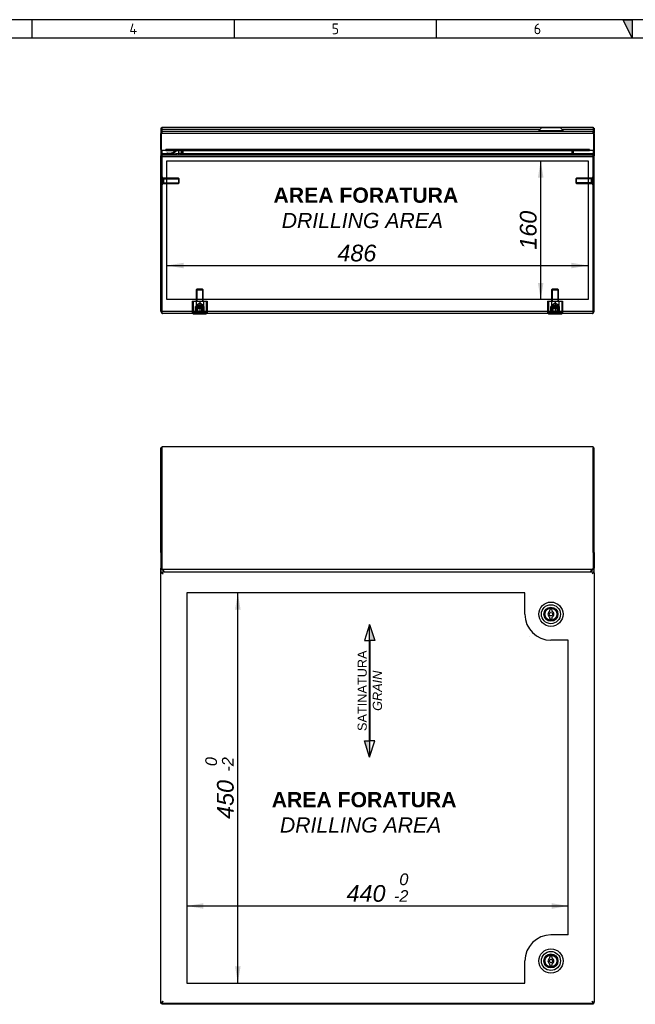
# Model space of a CAD drawing. Extents: x 6 to 412, y 11 to 288.
# Tile 3 of 4: x 107 to 209, y 125 to 288. Entities that reach past the tile are written whole.
import ezdxf
from ezdxf.enums import TextEntityAlignment as Align
from ezdxf.lldxf.tags import DXFTag

# ---------------------------------------------------------------- set-up
doc = ezdxf.new("R2010")
doc.units = 0
doc.layers.get('0').update_dxf_attribs({"linetype": 'CONTINUOUS'})
for name, color, linetype in [('_TRANSLATION', 7, 'CONTINUOUS'), ('AE00417_01', 7, 'CONTINUOUS'), ('C0000000_01', 7, 'CONTINUOUS'), ('C0000000_04', 7, 'CONTINUOUS'), ('C0000000_05', 7, 'CONTINUOUS'), ('C0000000_36', 7, 'CONTINUOUS'), ('C0000002_98', 7, 'CONTINUOUS'), ('DEFAULT', 7, 'CONTINUOUS'), ('DV1__TRANSLATION', 7, 'CONTINUOUS'), ('DV6_DEFAULT', 7, 'CONTINUOUS'), ('SERRATURA_INF', 7, 'CONTINUOUS'), ('SERRATURA_SUP', 7, 'CONTINUOUS')]:
    doc.layers.add(name, color=color, linetype=linetype)
doc.styles.add('SEACAD_ARIAL', font='arial.ttf')
doc.styles.add('SEACAD_ARIALI', font='ariali.ttf')
tags = doc.linetypes.add('CENTER2', pattern=[28.575, 19.05, -3.175, 3.175, -3.175]).pattern_tags.tags
tags[10:11] = [DXFTag(74, 4), DXFTag(75, 0), DXFTag(340, '0'), DXFTag(46, 0.0), DXFTag(50, 0.0), DXFTag(44, 0.0), DXFTag(45, 0.0)]
tags[8:9] = [DXFTag(74, 4), DXFTag(75, 0), DXFTag(340, '0'), DXFTag(46, 0.0), DXFTag(50, 0.0), DXFTag(44, 0.0), DXFTag(45, 0.0)]
tags[6:7] = [DXFTag(74, 4), DXFTag(75, 0), DXFTag(340, '0'), DXFTag(46, 0.0), DXFTag(50, 0.0), DXFTag(44, 0.0), DXFTag(45, 0.0)]
tags[4:5] = [DXFTag(74, 4), DXFTag(75, 0), DXFTag(340, '0'), DXFTag(46, 0.0), DXFTag(50, 0.0), DXFTag(44, 0.0), DXFTag(45, 0.0)]
tags = doc.linetypes.add('HIDDEN2', pattern=[4.7625, 3.175, -1.5875]).pattern_tags.tags
tags[6:7] = [DXFTag(74, 4), DXFTag(75, 0), DXFTag(340, '0'), DXFTag(46, 0.0), DXFTag(50, 0.0), DXFTag(44, 0.0), DXFTag(45, 0.0)]
tags[4:5] = [DXFTag(74, 4), DXFTag(75, 0), DXFTag(340, '0'), DXFTag(46, 0.0), DXFTag(50, 0.0), DXFTag(44, 0.0), DXFTag(45, 0.0)]
doc.dimstyles.new('ISO', dxfattribs={"dimtxt": 0.392857, "dimasz": 0.392857, "dimexe": 0.196429, "dimexo": 0.196429, "dimgap": 0.098214, "dimtad": 1, "dimdec": 1, "dimlfac": 7, "dimtxsty": 'SEACAD_ARIAL', "dimsah": 1, "dimcen": 0.196429, "dimadec": 1, "dimazin": 3, "dimtfac": 0.7, "dimtdec": 3, "dimtmove": 0, "dimatfit": 3})

# ---------------------------------------------------------------- blocks, each defined once
blk = doc.blocks.new('SE')
at = {"layer": 'C0000000_36', "color": 7, "linetype": 'CONTINUOUS'}
for p, q in [((130.46, 196.42), (130.63, 196.42)), ((130.46, 125.68), (130.46, 196.42)), ((130.52, 196.62), (130.52, 196.45)), ((130.52, 196.62), (130.66, 196.62)), ((130.52, 196.45), (130.66, 196.45)), ((130.63, 196.42), (130.82, 196.27)), ((130.69, 196.42), (130.63, 196.42)), ((130.63, 196.42), (130.63, 196.42)), ((130.63, 196.42), (130.63, 196.42)), ((130.66, 196.62), (130.66, 196.45)), ((130.66, 196.62), (201.69, 196.62)), ((130.66, 196.45), (130.82, 196.27)), ((201.69, 196.45), (201.53, 196.27)), ((201.72, 196.42), (201.53, 196.27)), ((201.67, 196.42), (201.72, 196.42)), ((201.69, 196.62), (201.69, 196.45)), ((201.69, 196.62), (201.83, 196.62)), ((201.69, 196.45), (201.83, 196.45)), ((201.89, 196.42), (201.72, 196.42)), ((201.72, 196.42), (201.72, 196.42)), ((201.72, 196.42), (201.72, 196.42)), ((201.83, 196.62), (201.83, 196.45)), ((201.89, 196.42), (201.89, 125.68)), ((130.81, 196.28), (130.81, 196.28)), ((201.55, 196.28), (201.55, 196.28)), ((130.46, 125.68), (130.63, 125.68)), ((130.52, 125.48), (130.52, 125.65)), ((130.66, 125.65), (130.52, 125.65)), ((130.66, 125.48), (130.52, 125.48)), ((130.63, 125.68), (130.82, 125.84)), ((130.69, 125.68), (130.63, 125.68)), ((130.63, 125.68), (130.63, 125.68)), ((130.63, 125.68), (130.63, 125.68)), ((130.66, 125.65), (130.82, 125.84)), ((130.66, 125.48), (130.66, 125.65)), ((201.69, 125.48), (130.66, 125.48)), ((130.81, 125.82), (130.81, 125.83)), ((201.69, 125.65), (201.53, 125.84)), ((201.72, 125.68), (201.53, 125.84)), ((201.55, 125.83), (201.55, 125.82)), ((201.67, 125.68), (201.72, 125.68)), ((201.69, 125.48), (201.69, 125.65)), ((201.83, 125.65), (201.69, 125.65)), ((201.83, 125.48), (201.69, 125.48)), ((201.89, 125.68), (201.72, 125.68)), ((201.72, 125.68), (201.72, 125.68)), ((201.72, 125.68), (201.72, 125.68)), ((201.83, 125.48), (201.83, 125.65))]:
    blk.add_line(p, q, dxfattribs=at)
at = {"layer": 'C0000002_98', "color": 7, "linetype": 'CONTINUOUS'}
for p, q in [((130.62, 217.05), (130.45, 217.05)), ((130.45, 199.81), (130.45, 217.05)), ((130.62, 217.2), (130.62, 217.12)), ((201.7, 217.2), (130.62, 217.2)), ((130.62, 217.12), (130.62, 200.01)), ((130.62, 199.81), (130.62, 217.05)), ((201.7, 217.2), (201.7, 217.12)), ((201.7, 217.12), (201.7, 200.01)), ((201.7, 217.05), (201.87, 217.05)), ((201.7, 199.81), (201.7, 217.05)), ((201.87, 199.81), (201.87, 217.05)), ((130.45, 199.81), (130.45, 197.22)), ((130.62, 199.81), (130.45, 199.81)), ((130.62, 200.01), (130.62, 199.7)), ((130.62, 199.81), (130.62, 197.22)), ((130.62, 199.7), (130.62, 197.41)), ((201.7, 200.01), (201.7, 199.7)), ((201.7, 199.81), (201.87, 199.81)), ((201.7, 199.81), (201.7, 197.22)), ((201.7, 199.7), (201.7, 197.41)), ((201.87, 199.81), (201.87, 197.22)), ((130.62, 197.22), (130.45, 197.22)), ((130.45, 197.06), (130.45, 197.22)), ((130.45, 125.51), (130.45, 197.06)), ((130.62, 197.06), (130.45, 197.06)), ((130.45, 197.06), (130.45, 197.06)), ((130.54, 197.06), (130.45, 197.06)), ((130.62, 197.06), (130.54, 197.06)), ((130.62, 197.41), (130.62, 197.05)), ((130.62, 197.06), (130.62, 197.22)), ((130.62, 197.06), (130.62, 197.06)), ((130.62, 197.05), (201.7, 197.05)), ((130.62, 197.05), (130.62, 197)), ((131.05, 196.62), (130.8, 196.86)), ((131.06, 196.62), (130.82, 196.86)), ((201.26, 196.62), (201.5, 196.86)), ((201.28, 196.62), (201.52, 196.86)), ((201.7, 197.41), (201.7, 197.05)), ((201.7, 197.06), (201.7, 197.22)), ((201.7, 197.22), (201.87, 197.22)), ((201.7, 197.06), (201.87, 197.06)), ((201.7, 197.06), (201.7, 197.06)), ((201.7, 197.06), (201.78, 197.06)), ((201.7, 197.05), (201.7, 197)), ((201.78, 197.06), (201.87, 197.06)), ((201.87, 197.06), (201.87, 197.22)), ((201.87, 197.06), (201.87, 197.06)), ((201.87, 196.42), (201.87, 197.06)), ((130.45, 125.51), (130.52, 125.51)), ((130.62, 125.48), (130.62, 125.43)), ((130.62, 125.43), (130.62, 125.34)), ((201.7, 125.34), (130.62, 125.34)), ((201.7, 125.48), (201.7, 125.43)), ((201.7, 125.43), (201.7, 125.34)), ((201.87, 125.51), (201.83, 125.51)), ((201.87, 125.51), (201.87, 125.68))]:
    blk.add_line(p, q, dxfattribs=at)
for centre, radius, start, end in [((131.76, 198.42), 1.83, 227.9942, 238.3568), ((129.94, 195.81), 1.37, 50.1746, 60.2671), ((131.86, 197.74), 1.37, 218.5027, 219.8254), ((202.38, 195.81), 1.37, 119.7329, 129.8255), ((200.56, 198.42), 1.83, 301.6432, 312.0058), ((200.46, 197.74), 1.37, 320.1745, 321.4973), ((129.26, 126.65), 1.83, 317.9942, 320.1084), ((203.06, 126.65), 1.83, 220.6346, 222.0058)]:
    blk.add_arc(centre, radius, start, end, dxfattribs=at)
at = {"layer": 'DV1__TRANSLATION', "color": 7, "linetype": 'CENTER2'}
for p, q in [((134.73, 193.12), (134.73, 128.84)), ((190.46, 193.12), (134.73, 193.12)), ((190.46, 189.62), (190.46, 193.12)), ((191.18, 185.98), (191.16, 185.98)), ((197.61, 185.34), (194.75, 185.34)), ((197.61, 136.77), (197.61, 185.34)), ((197.61, 136.77), (194.75, 136.77)), ((190.46, 128.84), (190.46, 132.48)), ((134.73, 128.84), (190.46, 128.84))]:
    blk.add_line(p, q, dxfattribs=at)
for centre, start, end in [((194.75, 189.62), 180, 270), ((194.75, 132.48), 90, 180)]:
    blk.add_arc(centre, 4.29, start, end, dxfattribs=at)
at = {"layer": 'SERRATURA_INF', "color": 7, "linetype": 'CONTINUOUS'}
for p, q in [((194.53, 133.12), (194.53, 132.93)), ((194.96, 132.93), (194.96, 133.12)), ((194.53, 132.03), (194.53, 131.84)), ((194.96, 131.84), (194.96, 132.03))]:
    blk.add_line(p, q, dxfattribs=at)
for radius in [2, 1.57, 1.16, 1.14, 1, 0.286]:
    blk.add_circle((194.75, 132.48), radius, dxfattribs=at)
for centre, radius, start, end in [((194.75, 133.12), 0.214, 0, 180), ((194.75, 132.48), 0.5, 115.3769, 244.6231), ((194.75, 131.84), 0.214, 180, 0), ((194.75, 132.48), 0.5, 295.3769, 64.6231)]:
    blk.add_arc(centre, radius, start, end, dxfattribs=at)
at = {"layer": 'SERRATURA_SUP', "color": 7, "linetype": 'CONTINUOUS'}
for p, q in [((194.53, 190.27), (194.53, 190.07)), ((194.96, 190.07), (194.96, 190.27)), ((194.53, 189.17), (194.53, 188.98)), ((194.96, 188.98), (194.96, 189.17))]:
    blk.add_line(p, q, dxfattribs=at)
for radius in [2, 1.57, 1.16, 1.14, 1, 0.286]:
    blk.add_circle((194.75, 189.62), radius, dxfattribs=at)
for centre, radius, start, end in [((194.75, 189.62), 0.5, 115.3769, 244.6231), ((194.75, 190.27), 0.214, 0, 180), ((194.75, 189.62), 0.5, 295.3769, 64.6231), ((194.75, 188.98), 0.214, 180, 0)]:
    blk.add_arc(centre, radius, start, end, dxfattribs=at)
blk = doc.blocks.new('SE5')
at = {"layer": 'AE00417_01', "color": 7, "linetype": 'HIDDEN2'}
for p, q in [((130.76, 261.57), (130.62, 261.57)), ((130.76, 261.57), (130.76, 260.5)), ((130.9, 261.47), (130.9, 260.61)), ((133.37, 261.47), (130.9, 261.47)), ((130.9, 261.38), (133.46, 261.38)), ((133.37, 261.47), (133.37, 260.61)), ((133.47, 261.36), (133.37, 261.47)), ((133.47, 260.72), (133.47, 261.36)), ((198.95, 261.47), (198.85, 261.36)), ((198.85, 261.36), (198.85, 260.72)), ((201.42, 261.38), (198.87, 261.38)), ((198.95, 260.61), (198.95, 261.47)), ((201.42, 261.47), (198.95, 261.47)), ((201.42, 260.61), (201.42, 261.47)), ((201.56, 260.5), (201.56, 261.57)), ((201.7, 261.57), (201.56, 261.57)), ((130.62, 260.5), (130.76, 260.5)), ((130.9, 260.7), (133.46, 260.7)), ((130.9, 260.61), (133.37, 260.61)), ((133.37, 260.61), (133.47, 260.72)), ((198.85, 260.72), (198.95, 260.61)), ((201.42, 260.7), (198.87, 260.7)), ((198.95, 260.61), (201.42, 260.61)), ((201.56, 260.5), (201.7, 260.5))]:
    blk.add_line(p, q, dxfattribs=at)
at = {"layer": 'AE00417_01', "color": 7, "linetype": 'CONTINUOUS'}
for p, q in [((130.62, 261.57), (130.62, 261.57)), ((201.7, 261.57), (201.7, 261.57)), ((130.62, 260.5), (130.62, 260.5)), ((201.7, 260.5), (201.7, 260.5))]:
    blk.add_line(p, q, dxfattribs=at)
at = {"layer": 'AE00417_01', "color": 7, "linetype": 'HIDDEN2'}
for centre, start, end in [((130.83, 261.47), 180, 0), ((201.49, 261.47), 180, 0), ((130.83, 260.61), 0, 180), ((201.49, 260.61), 0, 180)]:
    blk.add_arc(centre, 0.0714, start, end, dxfattribs=at)
at = {"layer": 'C0000000_01', "color": 7, "linetype": 'CONTINUOUS'}
for p, q in [((131.43, 265.47), (131.43, 265.47)), ((131.57, 265.47), (131.43, 265.47)), ((131.57, 265.47), (131.43, 265.47)), ((131.57, 265.61), (131.84, 265.61)), ((131.57, 265.47), (131.57, 265.61)), ((131.84, 265.47), (131.57, 265.47)), ((131.57, 265.47), (131.57, 265.47)), ((131.57, 265.47), (131.57, 265.32)), ((131.84, 265.47), (131.84, 265.61)), ((133.36, 266.04), (133.36, 265.61)), ((133.36, 265.61), (133.79, 265.61)), ((133.36, 265.61), (133.36, 265.32)), ((133.79, 266.04), (133.79, 265.61))]:
    blk.add_line(p, q, dxfattribs=at)
for centre, radius, start, end in [((131.57, 265.47), 0.143, 90, 180), ((131.57, 265.47), 0.143, 180, 270), ((131.84, 267.18), 1.57, 270, 313.3838)]:
    blk.add_arc(centre, radius, start, end, dxfattribs=at)
for points, degree, knots in [([(131.57, 265.47), (131.87, 265.47), (132.17, 265.47), (132.47, 265.47), (132.77, 265.47), (133.06, 265.54), (133.36, 265.61)], 3, [0, 0, 0, 0, 0.5, 0.5, 0.5, 1, 1, 1, 1]), ([(133.09, 266.04), (132.94, 265.87), (132.74, 265.74), (132.64, 265.67), (132.54, 265.62), (132.43, 265.57), (132.31, 265.54), (132.2, 265.5), (132.08, 265.49), (131.96, 265.47), (131.84, 265.47)], 2, [0.254218, 0.254218, 0.254218, 0.5, 0.5, 0.625, 0.625, 0.75, 0.75, 0.875, 0.875, 1, 1, 1]), ([(133.5, 265.32), (133.52, 265.32), (133.54, 265.33), (133.58, 265.33), (133.6, 265.34), (133.63, 265.35), (133.65, 265.36), (133.68, 265.38), (133.69, 265.39), (133.73, 265.43), (133.75, 265.47), (133.78, 265.53), (133.79, 265.57), (133.79, 265.61)], 3, [0, 0, 0, 0, 0.125, 0.125, 0.25, 0.25, 0.375, 0.375, 0.5, 0.5, 0.75, 0.75, 1, 1, 1, 1])]:
    blk.add_open_spline(points, degree=degree, knots=knots, dxfattribs=at)
at = {"layer": 'C0000000_04', "color": 7, "linetype": 'HIDDEN2'}
for p, q in [((136.45, 243.21), (136.3, 243.07)), ((136.3, 243.07), (137.45, 243.07)), ((136.3, 243.07), (136.3, 241.21)), ((136.41, 243.18), (136.41, 241.21)), ((137.3, 243.21), (136.45, 243.21)), ((137.45, 243.07), (137.3, 243.21)), ((137.34, 243.18), (137.34, 241.21)), ((137.45, 241.21), (137.45, 243.07)), ((195.02, 243.21), (194.87, 243.07)), ((194.87, 243.07), (196.02, 243.07)), ((194.87, 243.07), (194.87, 241.21)), ((194.98, 243.18), (194.98, 241.21)), ((195.87, 243.21), (195.02, 243.21)), ((196.02, 243.07), (195.87, 243.21)), ((195.91, 243.18), (195.91, 241.21)), ((196.02, 241.21), (196.02, 243.07)), ((135.64, 241.21), (136.26, 241.21)), ((135.64, 241.21), (135.64, 239.35)), ((135.8, 241.21), (135.8, 239.35)), ((136.16, 239.35), (136.16, 240.35)), ((137.59, 240.35), (136.16, 240.35)), ((136.26, 241.21), (137.49, 241.21)), ((136.26, 241.21), (136.26, 239.35)), ((136.87, 240.86), (136.28, 240.5)), ((137.47, 240.5), (136.28, 240.5)), ((136.28, 240.5), (136.28, 240.35)), ((136.28, 240.35), (136.28, 239.35)), ((136.87, 241.21), (136.87, 239.35)), ((137.47, 240.5), (136.87, 240.86)), ((137.47, 240.35), (137.47, 240.5)), ((137.47, 239.35), (137.47, 240.35)), ((137.49, 241.21), (138.11, 241.21)), ((137.49, 241.21), (137.49, 239.35)), ((137.59, 239.35), (137.59, 240.35)), ((137.95, 241.21), (137.95, 239.35)), ((138.11, 241.21), (138.11, 239.35)), ((194.21, 241.21), (194.83, 241.21)), ((194.21, 241.21), (194.21, 239.35)), ((194.37, 241.21), (194.37, 239.35)), ((194.73, 239.35), (194.73, 240.35)), ((196.16, 240.35), (194.73, 240.35)), ((194.83, 241.21), (196.06, 241.21)), ((194.83, 241.21), (194.83, 239.35)), ((195.45, 240.86), (194.85, 240.5)), ((196.04, 240.5), (194.85, 240.5)), ((194.85, 240.5), (194.85, 240.35)), ((194.85, 240.35), (194.85, 239.35)), ((195.45, 241.21), (195.45, 239.35)), ((196.04, 240.5), (195.45, 240.86)), ((196.04, 240.35), (196.04, 240.5)), ((196.04, 239.35), (196.04, 240.35)), ((196.06, 241.21), (196.68, 241.21)), ((196.06, 241.21), (196.06, 239.35)), ((196.16, 239.35), (196.16, 240.35)), ((196.52, 241.21), (196.52, 239.35)), ((196.68, 241.21), (196.68, 239.35)), ((135.64, 239.35), (136.26, 239.35)), ((136.26, 239.35), (137.49, 239.35)), ((137.49, 239.35), (138.11, 239.35)), ((194.21, 239.35), (194.83, 239.35)), ((194.83, 239.35), (196.06, 239.35)), ((196.06, 239.35), (196.68, 239.35))]:
    blk.add_line(p, q, dxfattribs=at)
at = {"layer": 'C0000000_05', "color": 7, "linetype": 'HIDDEN2'}
for p, q in [((136.3, 240.18), (136.16, 240.04)), ((136.29, 239.18), (136.29, 240.17)), ((137.45, 240.18), (136.3, 240.18)), ((136.45, 240.18), (136.45, 239.04)), ((136.52, 240.18), (136.52, 239.04)), ((137.23, 239.04), (137.23, 240.18)), ((137.3, 240.18), (137.3, 239.04)), ((137.59, 240.04), (137.45, 240.18)), ((137.46, 239.18), (137.46, 240.17)), ((194.87, 240.18), (194.73, 240.04)), ((194.86, 239.18), (194.86, 240.17)), ((196.02, 240.18), (194.87, 240.18)), ((195.02, 240.18), (195.02, 239.04)), ((195.09, 240.18), (195.09, 239.04)), ((195.8, 239.04), (195.8, 240.18)), ((195.87, 240.18), (195.87, 239.04)), ((196.16, 240.04), (196.02, 240.18)), ((196.03, 239.18), (196.03, 240.17)), ((136.16, 240.04), (137.59, 240.04)), ((136.16, 240.04), (136.16, 239.18)), ((137.59, 239.18), (137.59, 240.04)), ((194.73, 240.04), (196.16, 240.04)), ((194.73, 240.04), (194.73, 239.18)), ((196.16, 239.18), (196.16, 240.04))]:
    blk.add_line(p, q, dxfattribs=at)
at = {"layer": 'C0000000_05', "color": 7, "linetype": 'CONTINUOUS'}
for p, q in [((135.8, 239.18), (135.8, 239.04)), ((137.95, 239.04), (135.8, 239.04)), ((137.95, 239.04), (137.95, 239.18)), ((194.37, 239.18), (194.37, 239.04)), ((196.52, 239.04), (194.37, 239.04)), ((196.52, 239.04), (196.52, 239.18))]:
    blk.add_line(p, q, dxfattribs=at)
at = {"layer": 'C0000000_36', "color": 7, "linetype": 'CONTINUOUS'}
for p, q in [((130.46, 266.21), (130.46, 268.83)), ((130.66, 268.83), (130.52, 268.83)), ((130.52, 268.83), (130.52, 266.04)), ((130.63, 269.13), (130.63, 268.83)), ((130.66, 268.83), (130.66, 269.13)), ((201.69, 268.83), (130.66, 268.83)), ((201.53, 269.18), (130.82, 269.18)), ((201.69, 268.83), (201.69, 269.13)), ((201.83, 268.83), (201.69, 268.83)), ((201.72, 269.13), (201.72, 268.83)), ((201.83, 266.04), (201.83, 268.83)), ((201.89, 268.83), (201.89, 266.21)), ((201.1, 266.21), (131.25, 266.21)), ((131.25, 266.04), (131.25, 266.21)), ((131.25, 266.21), (131.25, 266.21)), ((131.25, 266.21), (131.25, 266.21)), ((131.25, 266.21), (131.25, 266.04)), ((201.1, 266.21), (201.1, 266.21)), ((201.11, 266.21), (201.1, 266.21)), ((201.1, 266.21), (201.1, 266.04)), ((201.11, 266.04), (201.11, 266.21)), ((131.25, 266.04), (130.52, 266.04)), ((131.25, 266.04), (201.1, 266.04)), ((201.83, 266.04), (201.11, 266.04))]:
    blk.add_line(p, q, dxfattribs=at)
for centre, radius, start, end in [((130.82, 268.83), 0.357, 121.3323, 180), ((130.82, 268.83), 0.357, 90, 121.3323), ((130.82, 268.83), 0.186, 147.7958, 180), ((201.53, 268.83), 0.357, 58.6677, 90), ((201.53, 268.83), 0.186, 0, 32.2042), ((201.53, 268.83), 0.357, 0, 58.6677), ((130.63, 266.21), 0.172, 180, 227.8905), ((201.72, 266.21), 0.172, 312.1095, 0)]:
    blk.add_arc(centre, radius, start, end, dxfattribs=at)
for centre, start_param, end_param in [((130.82, 268.83), 3.141593, 3.688444), ((201.53, 268.83), 2.594742, 3.141593)]:
    blk.add_ellipse(centre, major_axis=(0, -0.357), ratio=0.846154, start_param=start_param, end_param=end_param, dxfattribs=at)
at = {"layer": 'C0000002_98', "color": 7, "linetype": 'CONTINUOUS'}
for p, q in [((130.45, 269.72), (130.45, 265.15)), ((130.62, 269.72), (130.45, 269.72)), ((130.62, 269.9), (130.62, 269.54)), ((130.62, 269.9), (201.7, 269.9)), ((130.62, 269.72), (130.62, 269.12)), ((130.62, 269.54), (130.62, 269.12)), ((130.62, 269.54), (192.96, 269.54)), ((196.54, 269.54), (201.7, 269.54)), ((201.7, 269.9), (201.7, 269.54)), ((201.7, 269.72), (201.7, 269.14)), ((201.7, 269.72), (201.87, 269.72)), ((201.7, 269.54), (201.7, 269.14)), ((201.87, 269.72), (201.87, 268.93)), ((201.7, 268.91), (201.7, 268.83)), ((201.7, 268.9), (201.7, 268.83)), ((201.87, 266.14), (201.87, 265.15)), ((130.45, 264.97), (130.45, 265.15)), ((130.5, 265.15), (130.45, 265.15)), ((130.45, 239.54), (130.45, 264.97)), ((130.62, 265.14), (130.54, 265.21)), ((130.62, 266.04), (130.62, 265.51)), ((130.62, 266.04), (130.62, 265.26)), ((131.44, 265.51), (130.62, 265.51)), ((130.62, 265.51), (130.62, 265.39)), ((130.62, 265.39), (130.62, 265.27)), ((130.62, 265.27), (130.62, 265.27)), ((130.62, 265.21), (130.62, 264.97)), ((130.62, 239.54), (130.62, 264.97)), ((130.62, 264.97), (130.62, 239.54)), ((201.7, 264.97), (130.62, 264.97)), ((130.8, 265.32), (130.82, 265.32)), ((130.82, 265.32), (201.5, 265.32)), ((133.92, 265.51), (133.77, 265.51)), ((133.92, 266.04), (133.92, 265.51)), ((134.09, 265.51), (134.09, 266.04)), ((134.09, 266.04), (134.09, 265.51)), ((134.09, 265.51), (134.09, 265.51)), ((198.23, 265.51), (134.09, 265.51)), ((134.09, 265.51), (134.09, 265.32)), ((198.23, 266.04), (198.23, 265.51)), ((198.23, 265.51), (198.23, 266.04)), ((198.23, 265.51), (198.23, 265.51)), ((198.23, 265.51), (198.23, 265.32)), ((198.4, 266.04), (198.4, 265.51)), ((201.7, 265.51), (198.4, 265.51)), ((201.52, 265.32), (201.5, 265.32)), ((201.7, 266.04), (201.7, 265.51)), ((201.7, 266.04), (201.7, 265.26)), ((201.7, 265.51), (201.7, 265.39)), ((201.7, 265.39), (201.7, 265.27)), ((201.7, 265.27), (201.7, 265.27)), ((201.7, 265.21), (201.7, 264.97)), ((201.7, 265.14), (201.78, 265.21)), ((201.7, 264.97), (201.7, 239.54)), ((201.7, 239.54), (201.7, 264.97)), ((201.82, 265.15), (201.87, 265.15)), ((201.87, 264.97), (201.87, 265.15)), ((201.87, 239.54), (201.87, 264.97)), ((130.62, 239.54), (130.62, 239.23)), ((130.62, 239.54), (201.7, 239.54)), ((130.62, 239.23), (130.62, 239.54)), ((201.52, 239.18), (130.8, 239.18)), ((201.7, 239.54), (201.7, 239.23)), ((201.7, 239.23), (201.7, 239.54))]:
    blk.add_line(p, q, dxfattribs=at)
for centre, radius, start, end in [((130.8, 264.97), 0.357, 137.8421, 180), ((130.8, 264.97), 0.357, 90, 137.8421), ((130.83, 265.72), 0.392, 237.5473, 268.2091), ((130.8, 264.97), 0.186, 176.8214, 180), ((133.73, 265.51), 0.186, 270, 0), ((133.73, 265.51), 0.357, 328.6677, 0), ((198.59, 265.51), 0.357, 180, 211.3323), ((198.59, 265.51), 0.186, 180, 270), ((201.49, 265.72), 0.392, 271.7908, 302.4527), ((201.52, 264.97), 0.357, 42.1579, 90), ((201.52, 264.97), 0.186, 0, 3.1786), ((201.52, 264.97), 0.357, 0, 42.1579), ((130.8, 239.54), 0.357, 180, 238.6677), ((130.8, 239.54), 0.357, 238.6677, 270), ((201.52, 239.54), 0.357, 270, 301.3323), ((201.52, 239.54), 0.357, 301.3323, 360)]:
    blk.add_arc(centre, radius, start, end, dxfattribs=at)
for centre, start_param, end_param in [((130.8, 239.54), 2.594742, 3.141593), ((201.52, 239.54), 3.141593, 3.688444)]:
    blk.add_ellipse(centre, major_axis=(0, 0.357), ratio=0.998462, start_param=start_param, end_param=end_param, dxfattribs=at)
for points in [[(130.82, 265.32), (130.78, 265.32), (130.75, 265.31), (130.68, 265.27), (130.65, 265.24), (130.62, 265.21)], [(201.5, 265.32), (201.54, 265.32), (201.57, 265.31), (201.64, 265.27), (201.67, 265.24), (201.7, 265.21)]]:
    blk.add_open_spline(points, degree=3, knots=[0, 0, 0, 0, 0.5, 0.5, 1, 1, 1, 1], dxfattribs=at)
at = {"layer": 'DV6_DEFAULT', "color": 7, "linetype": 'CENTER2'}
for p, q in [((131.45, 241.47), (131.45, 264.32)), ((131.45, 264.32), (200.87, 264.32)), ((200.87, 264.32), (200.87, 241.47)), ((200.87, 241.47), (131.45, 241.47))]:
    blk.add_line(p, q, dxfattribs=at)
at = {"layer": 'SERRATURA_INF', "color": 7, "linetype": 'CONTINUOUS'}
for p, q in [((193.18, 269.76), (192.75, 269.33)), ((196.32, 269.76), (193.18, 269.76)), ((196.75, 269.33), (196.32, 269.76)), ((192.75, 269.33), (196.75, 269.33)), ((192.75, 269.33), (192.75, 269.18)), ((196.75, 269.18), (196.75, 269.33))]:
    blk.add_line(p, q, dxfattribs=at)
blk = doc.blocks.new('DMBLK454')
at = {"layer": 'DEFAULT', "linetype": 'CONTINUOUS'}
for points in [[(134.2, 247.53), (131.45, 247.08), (134.2, 246.62)], [(198.12, 247.53), (198.12, 246.62), (200.87, 247.08)]]:
    blk.add_hatch(color=7, dxfattribs=at).paths.add_polyline_path(points)
at = {"layer": 'DEFAULT', "color": 7, "linetype": 'CONTINUOUS'}
blk.add_line((131.45, 247.08), (200.87, 247.08), dxfattribs=at)
at = {"layer": 'DEFAULT', "color": 7, "linetype": 'CONTINUOUS', "style": 'SEACAD_ARIALI'}
blk.add_text('486', height=2.75, dxfattribs=at).set_placement((159.56, 250.51), align=Align.TOP_LEFT)
blk = doc.blocks.new('DMBLK455')
at = {"layer": 'DEFAULT', "linetype": 'CONTINUOUS'}
for points in [[(192.61, 261.57), (193.52, 261.57), (193.06, 264.32)], [(192.61, 244.22), (193.06, 241.47), (193.52, 244.22)]]:
    blk.add_hatch(color=7, dxfattribs=at).paths.add_polyline_path(points)
at = {"layer": 'DEFAULT', "color": 7, "linetype": 'CONTINUOUS'}
blk.add_line((193.06, 241.47), (193.06, 264.32), dxfattribs=at)
at = {"layer": 'DEFAULT', "color": 7, "linetype": 'CONTINUOUS', "style": 'SEACAD_ARIALI'}
blk.add_text('160', height=2.75, rotation=90, dxfattribs=at).set_placement((189.63, 249.69), align=Align.TOP_LEFT)
blk = doc.blocks.new('DMBLK461')
at = {"layer": 'DEFAULT', "linetype": 'CONTINUOUS'}
for points in [[(143.6, 190.37), (143.15, 193.12), (142.69, 190.37)], [(143.6, 131.59), (142.69, 131.59), (143.15, 128.84)]]:
    blk.add_hatch(color=7, dxfattribs=at).paths.add_polyline_path(points)
at = {"layer": 'DEFAULT', "color": 7, "linetype": 'CONTINUOUS'}
blk.add_line((143.15, 128.84), (143.15, 193.12), dxfattribs=at)
at = {"layer": 'DEFAULT', "color": 7, "linetype": 'CONTINUOUS', "style": 'SEACAD_ARIALI'}
for s, height, p in [('0', 1.93, (137.78, 164.58)), ('-2', 1.925, (140.53, 163.68)), ('450', 2.75, (139.71, 155.89))]:
    blk.add_text(s, height=height, rotation=90, dxfattribs=at).set_placement(p, align=Align.TOP_LEFT)
blk = doc.blocks.new('DMBLK462')
at = {"layer": 'DEFAULT', "linetype": 'CONTINUOUS'}
for points in [[(137.48, 142), (134.73, 141.54), (137.48, 141.08)], [(194.86, 142), (194.86, 141.08), (197.61, 141.54)]]:
    blk.add_hatch(color=7, dxfattribs=at).paths.add_polyline_path(points)
at = {"layer": 'DEFAULT', "color": 7, "linetype": 'CONTINUOUS'}
blk.add_line((134.73, 141.54), (197.61, 141.54), dxfattribs=at)
at = {"layer": 'DEFAULT', "color": 7, "linetype": 'CONTINUOUS', "style": 'SEACAD_ARIALI'}
for s, height, p in [('0', 1.93, (169.76, 146.9)), ('440', 2.75, (161.07, 144.98)), ('-2', 1.925, (168.87, 144.15))]:
    blk.add_text(s, height=height, dxfattribs=at).set_placement(p, align=Align.TOP_LEFT)
blk = doc.blocks.new('BLOCCO1')
at = {"linetype": 'CONTINUOUS'}
for points in [[(0.08, 10.87), (0.08, 8.22), (0.92, 8.22)], [(0.16, 8.22), (0, 8.22), (0, -8.34), (0.16, -8.34)], [(0.08, -10.99), (0.08, -8.34), (-0.76, -8.34)]]:
    blk.add_hatch(color=7, dxfattribs=at).paths.add_polyline_path(points)
at = {"color": 7, "linetype": 'CONTINUOUS'}
for p, q in [((0.08, 10.87), (-0.76, 8.22)), ((-0.76, 8.22), (0, 8.22)), ((0.08, -10.99), (0.92, -8.34)), ((0.92, -8.34), (0.16, -8.34))]:
    blk.add_line(p, q, dxfattribs=at)
for points in [[(0.08, 10.87), (0.92, 8.22), (0.08, 8.22), (0.08, 10.87)], [(0.16, 8.22), (0, 8.22), (0, -8.34), (0.16, -8.34), (0.16, 8.22)], [(0.08, -10.99), (-0.76, -8.34), (0.08, -8.34), (0.08, -10.99)]]:
    blk.add_lwpolyline(points, dxfattribs=at)
at = {"insert": (2.13, -0.07), "char_height": 1.5, "width": 16.3187, "attachment_point": 8, "rotation": 90}
blk.add_mtext('{\\fArial|b0||i0||c0|p34;\\C7;\\H1.5;\\W1.;SATINATURA \\P}{\\fArial|b0||i1||c0|p34;\\C7;\\H1.5;\\W1.;GRAIN\\P}', dxfattribs=at)

msp = doc.modelspace()

# ---------------------------------------------------------------- hatches: boundary and pattern name
at = {"linetype": 'CONTINUOUS'}
msp.add_hatch(color=7, dxfattribs=at).paths.add_polyline_path([(208.154, 287.588), (206.639, 287.588), (208.154, 284.56)])

# ---------------------------------------------------------------- linework, layer by layer
at = {"color": 7, "linetype": 'CONTINUOUS'}
for p, q in [((412.092, 287.588), (6.234, 287.588)), ((109.213, 287.588), (109.213, 284.56)), ((142.53, 287.588), (142.53, 284.56)), ((175.847, 287.588), (175.847, 284.56))]:
    msp.add_line(p, q, dxfattribs=at)
msp.add_lwpolyline([(208.154, 287.588), (208.154, 284.56), (206.639, 287.588), (208.154, 287.588)], dxfattribs=at)
at = {"layer": 'DEFAULT', "color": 7, "linetype": 'CONTINUOUS'}
msp.add_line((412.092, 284.56), (6.234, 284.56), dxfattribs=at)

# ---------------------------------------------------------------- block references
at = {"layer": '_TRANSLATION', "color": 7}
msp.add_blockref('BLOCCO1', (164.78, 177.077), dxfattribs=at)
at = {"layer": 'DEFAULT'}
for name in ['SE5', 'SE']:
    msp.add_blockref(name, (0, 0), dxfattribs=at)

# ---------------------------------------------------------------- texts
at = {"char_height": 1.76679, "width": 1.98765, "attachment_point": 8}
for s, insert in [('{\\fSolid Edge ANSI|b0||i0||c0|p34;\\C7;\\H1.766793;\\W1.;4}', (125.902, 285.196)), ('{\\fSolid Edge ANSI|b0||i0||c0|p34;\\C7;\\H1.766793;\\W1.;5}', (159.218, 285.196)), ('{\\fSolid Edge ANSI|b0||i0||c0|p34;\\C7;\\H1.766793;\\W1.;6}', (192.535, 285.196))]:
    msp.add_mtext(s, dxfattribs=dict(at, insert=insert))
at = {"layer": '_TRANSLATION', "char_height": 3, "width": 34.96354, "attachment_point": 5}
for insert in [(163.668, 256.569), (163.376, 156.955)]:
    msp.add_mtext('{\\fArial|b0||i0||c0|p34;\\C7;\\H3.;\\W1.; }{\\fArial|b1||i0||c0|p34;\\C7;\\H2.5;\\W1.;AREA FORATURA \\P}{\\fArial|b0||i1||c0|p34;\\C7;\\H2.5;\\W1.;DRILLING AREA}', dxfattribs=dict(at, insert=insert))

# ---------------------------------------------------------------- dimensions: what is measured, and where the dimension line sits
at = {"layer": 'DEFAULT', "color": 7, "linetype": 'CONTINUOUS'}
for base, p1, p2, angle, text, picture, middle in [((193.064, 241.467), (200.875, 241.467), (200.875, 264.324), 90, '\\A1;<>', 'DMBLK455', (193.064, 252.896)), ((131.446, 247.076), (131.446, 241.467), (200.875, 241.467), 0, '\\A1;<>', 'DMBLK454', (162.794, 247.076)), ((143.146, 128.837), (134.732, 128.837), (134.732, 193.122), 90, '\\A1;<>{\\H0.7x; \\S0^ -2;}', 'DMBLK461', (143.146, 160.98))]:
    dim = msp.add_linear_dim(base=base, p1=p1, p2=p2, angle=angle, text=text, dimstyle='ISO', override={"dimtxt": 2.75, "dimasz": 2.75, "dimexe": 1.375, "dimexo": 1.375, "dimgap": 0.6875, "dimcen": 1.375}, dxfattribs=at)
    dim.commit()
    dim.dimension.update_dxf_attribs({"geometry": picture, "text_midpoint": middle, "dimtype": 161})
dim = msp.add_linear_dim(base=(197.605, 141.541), p1=(134.732, 128.837), p2=(197.605, 136.765), text='\\A1;<>{\\H0.7x; \\S0^ -2;}', dimstyle='ISO', override={"dimtxt": 2.75, "dimasz": 2.75, "dimexe": 1.375, "dimexo": 1.375, "dimgap": 0.6875, "dimdec": 0, "dimcen": 1.375}, dxfattribs=at)
dim.commit()
dim.dimension.update_dxf_attribs({"geometry": 'DMBLK462', "text_midpoint": (166.169, 141.541), "dimtype": 160})

doc.saveas('drawing.dxf')
